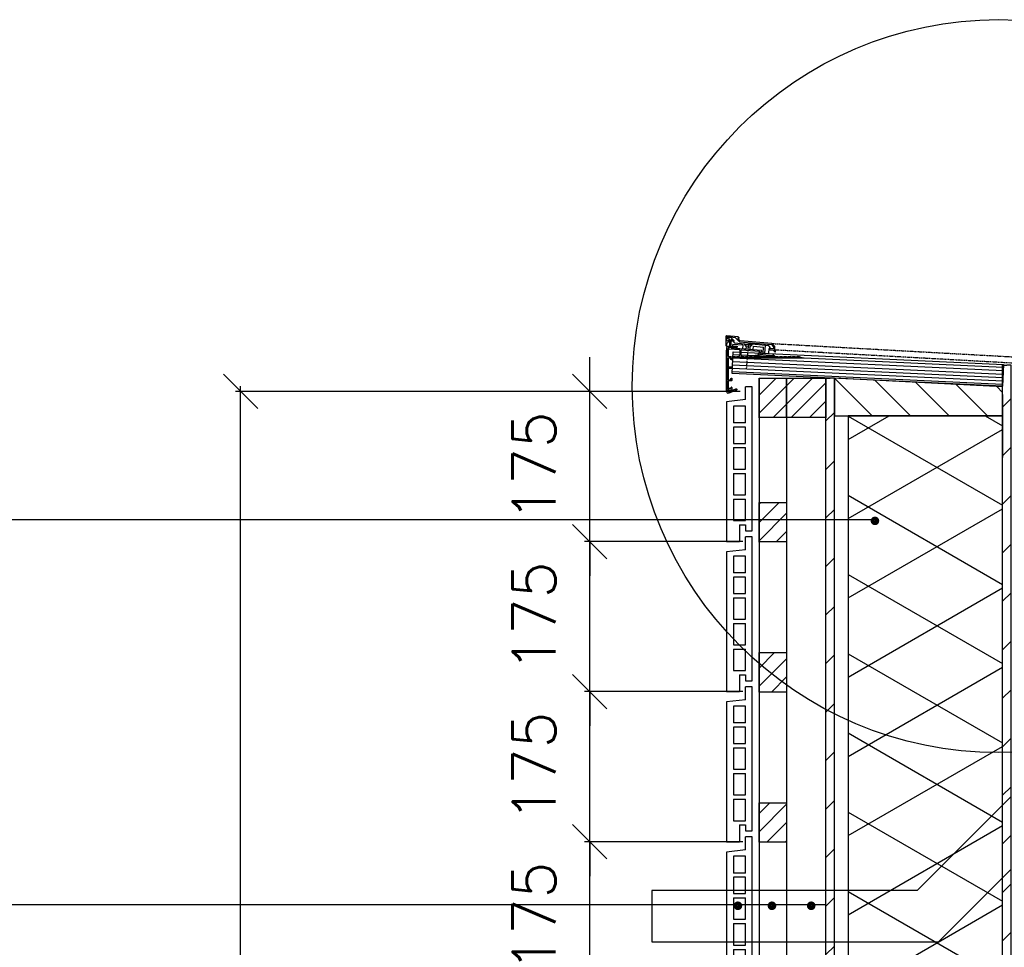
# Model space of a CAD drawing. Extents: x 0 to 297174, y -27731 to 163980.
# Tile 108 of 152: x 178380 to 179528, y 102910 to 103991. Entities that reach past the tile are written whole.
import ezdxf

# ---------------------------------------------------------------- set-up
doc = ezdxf.new("R2010")
doc.units = 0
doc.header["$LTSCALE"] = 5
doc.header["$MEASUREMENT"] = 0
doc.header["$PDMODE"] = 3
doc.header["$PDSIZE"] = 0.1
doc.linetypes.add('CENTER', pattern=[2, 1.25, -0.25, 0.25, -0.25])
doc.linetypes.add('HIDDEN', pattern=[0.375, 0.25, -0.125])
doc.layers.get('0').update_dxf_attribs({"linetype": 'CONTINUOUS'})
doc.layers.get('DEFPOINTS').update_dxf_attribs({"linetype": 'CONTINUOUS'})
for name, color, linetype in [('_DETAILNUMMERS', 4, 'CONTINUOUS'), ('A--01A1_ACEER', 1, 'CONTINUOUS'), ('A--A21--_F-23-', 9, 'CONTINUOUS'), ('A--A25--_F--3-', 9, 'CONTINUOUS'), ('A--A42--_F--3-', 9, 'CONTINUOUS'), ('A--A42--_F-23-', 9, 'CONTINUOUS'), ('A--L21--', 3, 'CONTINUOUS'), ('A--L21D3_BUITENWAND', 3, 'CONTINUOUS'), ('A--L25--', 7, 'CONTINUOUS'), ('A--L25--_F-23-', 7, 'CONTINUOUS'), ('A--L27DC4_DAKEN', 4, 'HIDDEN'), ('A--L31--', 2, 'CONTINUOUS'), ('A--L42--', 7, 'CONTINUOUS'), ('A--L42--_F--3-', 7, 'CONTINUOUS'), ('A--L42--_F-23-', 7, 'CONTINUOUS'), ('A--L47', 7, 'CONTINUOUS'), ('A--M$1A-_F123-', 1, 'CONTINUOUS'), ('A--T$1A-_F123_20', 1, 'CONTINUOUS'), ('A--T01A-25_TEKST', 2, 'CONTINUOUS'), ('X--LR---_CP', 7, 'CONTINUOUS')]:
    doc.layers.add(name, color=color, linetype=linetype)
doc.styles.add('HIEMSTRA', font='romans.shx')
doc.dimstyles.get("Standard").update_dxf_attribs({"dimscale": 50, "dimtxt": 2.5, "dimasz": 2, "dimexe": 0.3, "dimexo": 0.3, "dimgap": 2, "dimtad": 1, "dimdec": 0, "dimzin": 0, "dimdsep": 46, "dimtxsty": 'HIEMSTRA', "dimblk1": 'OBLIQUE', "dimblk2": 'OBLIQUE', "dimsah": 1, "dimcen": 0.09, "dimdle": 0.3, "dimclrd": 1, "dimclre": 1, "dimclrt": 2, "dimadec": 0, "dimazin": 0, "dimtfac": 1, "dimtdec": 4, "dimtix": 1, "dimtmove": 2, "dimatfit": 3, "dimldrblk": 'OBLIQUE', "dimfxl": 0, "dimtvp": 625, "dimtolj": 1, "dimtzin": 0, "dimarcsym": 0})
pattern_1 = [(45, (0, 0), (-10.6066, 10.6066), [])]

# ---------------------------------------------------------------- blocks, each defined once
blk = doc.blocks.new('E100606D_8713350')
at = {"color": 0}
blk.add_lwpolyline([(17.9, 1.6), (20.2, 1.6), (20, 1.8, -0.57735), (20.2, 2.1), (21.5, 2.1), (22.8, 2.1, -0.57735), (23, 1.8), (22.9, 1.6), (25.2, 1.6), (25, 1.8, -0.57735), (25.2, 2.1), (26.5, 2.1), (27.8, 2.1, -0.57735), (28, 1.8), (27.9, 1.6), (30.2, 1.6), (30, 1.8, -0.57735), (30.2, 2.1), (31.5, 2.1), (32.8, 2.1, -0.57735), (33, 1.8), (32.9, 1.6), (35.2, 1.6), (35, 1.8, -0.57735), (35.2, 2.1), (36.5, 2.1), (37.8, 2.1, -0.57735), (38, 1.8), (37.9, 1.6), (40.2, 1.6), (40, 1.8, -0.57735), (40.2, 2.1), (41.5, 2.1), (42.8, 2.1, -0.57735), (43, 1.8), (42.9, 1.6), (45.2, 1.6), (45, 1.8, -0.57735), (45.2, 2.1), (46.5, 2.1), (47.8, 2.1, -0.57735), (48, 1.8), (47.9, 1.6), (50.2, 1.6), (50, 1.8, -0.57735), (50.2, 2.1), (51.5, 2.1), (52.8, 2.1, -0.57735), (53, 1.8), (52.9, 1.6), (55.2, 1.6), (55, 1.8, -0.57735), (55.2, 2.1), (56.5, 2.1), (57.8, 2.1, -0.57735), (58, 1.8), (57.9, 1.6), (60.2, 1.6), (60, 1.8, -0.57735), (60.2, 2.1), (61.5, 2.1), (62.8, 2.1, -0.57735), (63, 1.8), (62.9, 1.6), (65.2, 1.6), (65, 1.8, -0.57735), (65.2, 2.1), (66.5, 2.1), (67.8, 2.1, -0.57735), (68, 1.8), (67.9, 1.6), (70.2, 1.6), (70, 1.8, -0.57735), (70.2, 2.1), (71.5, 2.1), (72.8, 2.1, -0.57735), (73, 1.8), (72.9, 1.6), (78.3, 0.6, -0.912623), (78.3, 0.1), (-5.3, 0.1, 0.414214), (-5.8, -0.4), (-5.8, -1.4, -0.414214), (-6.3, -1.9, -0.414214), (-6.8, -1.4), (-6.8, -0.4, 0.414214), (-7.3, 0.1), (-9.5, 0.1, 0.414214), (-10, -0.4), (-10, -24.7, 0.414214), (-9.5, -25.2), (-7.3, -25.2, 0.414214), (-6.8, -24.7), (-6.8, -23.7, -0.414214), (-6.3, -23.2, -0.414214), (-5.8, -23.7), (-5.8, -25.7, -0.414214), (-6.3, -26.2), (-9.5, -26.2, 0.414214), (-10, -26.7), (-10, -38.7, 0.534511), (-9.3, -39.1), (-1, -35.7, -0.534511), (0, -36.4, -0.303347), (-0.4, -37.1), (-9.4, -40.8, -0.534511), (-11.5, -39.4), (-11.5, 12.6, -0.414214), (-10, 14.1), (0, 14.1, -0.414214), (0.5, 13.6), (0.5, 13.1, -0.414214), (0, 12.6), (-9.5, 12.6, 0.414214), (-10, 12.1), (-10, 2.6, 0.414214), (-9.5, 2.1), (-8.5, 2.1), (-7.2, 2.1, -0.57735), (-7, 1.8), (-7.1, 1.6), (-4.8, 1.6), (-5, 1.8, -0.57735), (-4.8, 2.1), (-3.5, 2.1), (-2.2, 2.1, -0.57735), (-2, 1.8), (-2.1, 1.6), (0.2, 1.6), (0, 1.8, -0.57735), (0.2, 2.1), (1.5, 2.1), (2.8, 2.1, -0.57735), (3, 1.8), (2.9, 1.6), (5.2, 1.6), (5, 1.8, -0.57735), (5.2, 2.1), (6.5, 2.1), (7.8, 2.1, -0.57735), (8, 1.8), (7.9, 1.6), (10.2, 1.6), (10, 1.8, -0.57735), (10.2, 2.1), (11.5, 2.1), (12.8, 2.1, -0.57735), (13, 1.8), (12.9, 1.6), (15.2, 1.6), (15, 1.8, -0.57735), (15.2, 2.1), (16.5, 2.1), (17.8, 2.1, -0.57735), (18, 1.8)], format="xyb", close=True, dxfattribs=at)
blk = doc.blocks.new('ARGETON175')
at = {"layer": 'A--L21D3_BUITENWAND'}
for p, q in [((0, 168), (-8, 168)), ((-8, 153), (-8, 168)), ((0, 0), (0, 168)), ((-8, 153), (-30, 150.5)), ((-30, 150.5), (-30, -12.5)), ((-22, 145.5), (-22, 126)), ((-8, 145.5), (-22, 145.5)), ((-8, 126), (-8, 145.5)), ((-8, 126), (-22, 126)), ((-8, 121), (-22, 121)), ((-22, 121), (-22, 102)), ((-8, 102), (-8, 121)), ((-22, 102), (-8, 102)), ((-22, 97), (-22, 72)), ((-22, 97), (-8, 97)), ((-8, 72), (-8, 97)), ((-22, 72), (-8, 72)), ((-22, 67), (-22, 42)), ((-22, 67), (-8, 67)), ((-8, 42), (-8, 67)), ((-22, 42), (-8, 42)), ((-22, 37), (-22, 12)), ((-22, 37), (-8, 37)), ((-8, 12), (-8, 37)), ((-22, 12), (-8, 12)), ((-15, 7), (-15, -12.5)), ((-15, 7), (-8, 7)), ((-8, 7), (-8, 0)), ((-8, 0), (0, 0)), ((-30, -12.5), (-15, -12.5))]:
    blk.add_line(p, q, dxfattribs=at)
blk = doc.blocks.new('_OBLIQUE')
at = {"color": 0, "linetype": 'ByBlock'}
blk.add_line((-0.5, -0.5), (0.5, 0.5), dxfattribs=at)
blk = doc.blocks.new('*D147')
at = {"layer": 'A--M$1A-_F123-', "color": 1, "lineweight": -2}
for p, q in [((179044.8, 103032.9), (179044.8, 103072.9)), ((179223.3, 103032.9), (179038.8, 103032.9)), ((179044.8, 102857.9), (179044.8, 103032.9)), ((179223.3, 102857.9), (179038.8, 102857.9)), ((179044.8, 102857.9), (179044.8, 102817.9))]:
    blk.add_line(p, q, dxfattribs=at)
at = {"layer": 'DEFPOINTS', "color": 0}
for p in [(179044.8, 103032.9), (179229.3, 103032.9), (179229.3, 102857.9)]:
    blk.add_point(p, dxfattribs=at)
at = {"layer": 'A--M$1A-_F123-', "color": 1, "lineweight": -2, "xscale": 40, "yscale": 40, "zscale": 40}
for p, rotation in [((179044.8, 103032.9), 270), ((179044.8, 102857.9), 90)]:
    blk.add_blockref('_OBLIQUE', p, dxfattribs=dict(at, rotation=rotation))
at = {"layer": 'A--M$1A-_F123-', "color": 2, "insert": (178979.8, 102945.4), "char_height": 50, "attachment_point": 5, "rotation": 90, "style": 'HIEMSTRA'}
blk.add_mtext('\\A1;175', dxfattribs=at)
blk = doc.blocks.new('*U1697')
at = {"layer": 'A--A42--_F-23-', "linetype": 'Continuous'}
h = blk.add_hatch(dxfattribs=at)
h.set_pattern_fill('ALFALINE', color=256, scale=40, style=0)
h.set_pattern_definition([(45, (-179531.31, -101877.898), (-28.284271, 28.284271), [])])
h.paths.add_polyline_path([(0, 0), (-5, 0), (-5, 1710.5), (0, 1710.5), (5, 1710.5), (5, 0)])
at = {"layer": 'A--L42--_F-23-', "color": 2, "linetype": 'Continuous'}
for points in [[(0, 0), (-5, 0), (-5, 1710.5), (0, 1710.5)], [(0, 0), (5, 0), (5, 1710.5), (0, 1710.5)]]:
    blk.add_lwpolyline(points, dxfattribs=at)
blk = doc.blocks.new('*U1696')
at = {"layer": 'A--A42--_F-23-', "linetype": 'Continuous'}
h = blk.add_hatch(dxfattribs=at)
h.set_pattern_fill('ALFALINE', color=256, scale=40, style=0)
h.set_pattern_definition([(45, (-179325.31, -101877.898), (-28.284271, 28.284271), [])])
h.paths.add_polyline_path([(0, 0), (-5, 0), (-5, 1695.5), (0, 1695.5), (5, 1695.5), (5, 0)])
at = {"layer": 'A--L42--_F-23-', "color": 2, "linetype": 'Continuous'}
for points in [[(0, 0), (-5, 0), (-5, 1695.5), (0, 1695.5)], [(0, 0), (5, 0), (5, 1695.5), (0, 1695.5)]]:
    blk.add_lwpolyline(points, dxfattribs=at)
blk = doc.blocks.new('*D151')
at = {"layer": 'A--M$1A-_F123-', "color": 1, "lineweight": -2}
for p, q in [((178637.5, 101801.9), (178637.5, 103563.9)), ((179131, 103557.9), (178631.5, 103557.9)), ((179131, 101807.9), (178631.5, 101807.9))]:
    blk.add_line(p, q, dxfattribs=at)
at = {"layer": 'DEFPOINTS', "color": 0}
for p in [(178637.5, 103557.9), (179137, 103557.9), (179137, 101807.9)]:
    blk.add_point(p, dxfattribs=at)
at = {"layer": 'A--M$1A-_F123-', "color": 1, "lineweight": -2, "xscale": 40, "yscale": 40, "zscale": 40}
for p, rotation in [((178637.5, 103557.9), 90), ((178637.5, 101807.9), 270)]:
    blk.add_blockref('_OBLIQUE', p, dxfattribs=dict(at, rotation=rotation))
at = {"layer": 'A--M$1A-_F123-', "color": 2, "insert": (178554.8, 102451.6), "char_height": 50, "attachment_point": 5, "rotation": 90, "style": 'HIEMSTRA'}
blk.add_mtext('\\A1;10 stenen a 175', dxfattribs=at)
blk = doc.blocks.new('*D152')
at = {"layer": 'A--M$1A-_F123-', "color": 1, "lineweight": -2}
for p, q in [((179044.8, 103382.9), (179044.8, 103422.9)), ((179223.3, 103382.9), (179038.8, 103382.9)), ((179044.8, 103207.9), (179044.8, 103382.9)), ((179223.3, 103207.9), (179038.8, 103207.9)), ((179044.8, 103207.9), (179044.8, 103167.9))]:
    blk.add_line(p, q, dxfattribs=at)
at = {"layer": 'DEFPOINTS', "color": 0}
for p in [(179044.8, 103382.9), (179229.3, 103382.9), (179229.3, 103207.9)]:
    blk.add_point(p, dxfattribs=at)
at = {"layer": 'A--M$1A-_F123-', "color": 1, "lineweight": -2, "xscale": 40, "yscale": 40, "zscale": 40}
for p, rotation in [((179044.8, 103382.9), 270), ((179044.8, 103207.9), 90)]:
    blk.add_blockref('_OBLIQUE', p, dxfattribs=dict(at, rotation=rotation))
at = {"layer": 'A--M$1A-_F123-', "color": 2, "insert": (178979.8, 103295.4), "char_height": 50, "attachment_point": 5, "rotation": 90, "style": 'HIEMSTRA'}
blk.add_mtext('\\A1;175', dxfattribs=at)
blk = doc.blocks.new('*D153')
at = {"layer": 'A--M$1A-_F123-', "color": 1, "lineweight": -2}
for p, q in [((179044.8, 103207.9), (179044.8, 103247.9)), ((179223.3, 103207.9), (179038.8, 103207.9)), ((179044.8, 103032.9), (179044.8, 103207.9)), ((179223.3, 103032.9), (179038.8, 103032.9)), ((179044.8, 103032.9), (179044.8, 102992.9))]:
    blk.add_line(p, q, dxfattribs=at)
at = {"layer": 'DEFPOINTS', "color": 0}
for p in [(179044.8, 103207.9), (179229.3, 103207.9), (179229.3, 103032.9)]:
    blk.add_point(p, dxfattribs=at)
at = {"layer": 'A--M$1A-_F123-', "color": 1, "lineweight": -2, "xscale": 40, "yscale": 40, "zscale": 40}
for p, rotation in [((179044.8, 103207.9), 270), ((179044.8, 103032.9), 90)]:
    blk.add_blockref('_OBLIQUE', p, dxfattribs=dict(at, rotation=rotation))
at = {"layer": 'A--M$1A-_F123-', "color": 2, "insert": (178979.8, 103120.4), "char_height": 50, "attachment_point": 5, "rotation": 90, "style": 'HIEMSTRA'}
blk.add_mtext('\\A1;175', dxfattribs=at)
blk = doc.blocks.new('*D154')
at = {"layer": 'A--M$1A-_F123-', "color": 1, "lineweight": -2}
for p, q in [((179044.8, 103557.9), (179044.8, 103597.9)), ((179220.3, 103557.9), (179038.8, 103557.9)), ((179044.8, 103382.9), (179044.8, 103557.9)), ((179223.3, 103382.9), (179038.8, 103382.9)), ((179044.8, 103382.9), (179044.8, 103342.9))]:
    blk.add_line(p, q, dxfattribs=at)
at = {"layer": 'DEFPOINTS', "color": 0}
for p in [(179044.8, 103557.9), (179226.3, 103557.9), (179229.3, 103382.9)]:
    blk.add_point(p, dxfattribs=at)
at = {"layer": 'A--M$1A-_F123-', "color": 1, "lineweight": -2, "xscale": 40, "yscale": 40, "zscale": 40}
for p, rotation in [((179044.8, 103557.9), 270), ((179044.8, 103382.9), 90)]:
    blk.add_blockref('_OBLIQUE', p, dxfattribs=dict(at, rotation=rotation))
at = {"layer": 'A--M$1A-_F123-', "color": 2, "insert": (178979.8, 103470.4), "char_height": 50, "attachment_point": 5, "rotation": 90, "style": 'HIEMSTRA'}
blk.add_mtext('\\A1;175', dxfattribs=at)
blk = doc.blocks.new('Q020261-')
at = {"layer": 'A--A25--_F--3-'}
h = blk.add_hatch(dxfattribs=at)
h.set_pattern_fill('ALFALINE', color=256, scale=15, style=0, pattern_type=2)
h.set_pattern_definition(pattern_1)
h.paths.add_polyline_path([(0, 0), (0, 46), (46, 46), (46, 0)])
at = {"layer": 'A--L25--_F-23-', "color": 2, "linetype": 'Continuous'}
blk.add_lwpolyline([(0, 0), (0, 46), (46, 46), (46, 0)], close=True, dxfattribs=at)
at = {"layer": 'X--LR---_CP'}
for p in [(0, 0), (0, 0), (46, 0)]:
    blk.add_point(p, dxfattribs=at)
blk = doc.blocks.new('HOUT46X32')
at = {"layer": 'A--A25--_F--3-'}
h = blk.add_hatch(dxfattribs=at)
h.set_pattern_fill('ALFALINE', color=256, scale=15, style=0, pattern_type=2)
h.set_pattern_definition(pattern_1)
h.paths.add_polyline_path([(0, 0), (0, 46), (32, 46), (32, 0)])
at = {"layer": 'A--L25--_F-23-', "color": 2, "linetype": 'Continuous'}
blk.add_lwpolyline([(0, 0), (0, 46), (32, 46), (32, 0)], close=True, dxfattribs=at)
at = {"layer": 'X--LR---_CP'}
for p in [(0, 0), (0, 0), (32, 0)]:
    blk.add_point(p, dxfattribs=at)

msp = doc.modelspace()

# ---------------------------------------------------------------- hatches: boundary and pattern name
at = {"layer": 'A--A21--_F-23-'}
h = msp.add_hatch(dxfattribs=at)
h.set_pattern_fill('ALFAISO', color=256, scale=80, angle=270, style=0, pattern_type=2)
h.set_pattern_definition([(330, (66889.89, -38), (40, 69.282032), []), (30, (66889.89, -38), (-40, 69.282032), [])])
h.paths.add_polyline_path([(179526.3, 103529.4), (179346.3, 103529.4), (179346.3, 102791.3), (179526.3, 102791.3)])
at = {"layer": 'A--A25--_F--3-'}
h = msp.add_hatch(dxfattribs=at)
h.set_pattern_fill('ANSI31', color=256, scale=10, angle=90, style=0)
h.set_pattern_definition([(135, (197607.69, 90279.83), (-22.45064, -22.45064), [])])
h.paths.add_polyline_path([(179330.3, 103529.4), (179526.3, 103529.4), (179526.3, 103563.4), (179330.3, 103573.4)])
at = {"layer": 'A--A42--_F--3-'}
h = msp.add_hatch(dxfattribs=at)
h.set_pattern_fill('ALFALINE', color=256, scale=4, angle=132.3132, style=0, pattern_type=2)
h.set_pattern_definition([(177.3132, (179200.4585, 103585.4984), (-0.187505, -3.995603), [])])
h.paths.add_polyline_path([(179211.1, 103585), (179212, 103604), (179527.2, 103589.2), (179526.4, 103570.2), (179526.1, 103564.2), (179210.8, 103579)])

# ---------------------------------------------------------------- linework, layer by layer
at = {"color": 0}
for p, q in [((179203.5, 103621.8), (179203.5, 103611.6)), ((179218, 103621.6), (179204.6, 103622.8)), ((179204.8, 103617.2), (179204.8, 103620.9)), ((179205, 103619.9), (179206.1, 103621)), ((179208, 103618.8), (179205.1, 103619.6)), ((179214.7, 103620.6), (179205.4, 103621.4)), ((179207.5, 103618.6), (179205.7, 103616.8)), ((179206.1, 103621), (179209.4, 103620.7)), ((179207.8, 103617.3), (179207.8, 103618.5)), ((179208, 103610.1), (179208, 103618.8)), ((179213.1, 103617), (179209.4, 103620.7)), ((179209.4, 103610), (179210.1, 103617.6)), ((179209.4, 103609.4), (179209.4, 103617.5)), ((179210.2, 103617.9), (179211.9, 103616.2)), ((179210.4, 103617.7), (179213.5, 103614.6)), ((179219.5, 103615.8), (179214.7, 103620.6)), ((179220.1, 103617.1), (179217.8, 103619.4)), ((179219.1, 103620.5), (179218, 103621.6)), ((179218.2, 103620.3), (179218.9, 103620.2)), ((179257.3, 103613.8), (179220.1, 103617.1)), ((179208, 103610.1), (179203.7, 103605.8)), ((179203.7, 103605.8), (179203.7, 103558.6)), ((179204.3, 103611.3), (179204.8, 103611.8)), ((179204.8, 103611.8), (179204.8, 103613.8)), ((179207.7, 103616.9), (179205, 103614.2)), ((179207.6, 103607.7), (179205.1, 103605.2)), ((179207.6, 103607.7), (179219.5, 103606.7)), ((179210.3, 103608.9), (179209.4, 103610)), ((179209.8, 103608.9), (179245.1, 103605.9)), ((179210.3, 103608.9), (179211.3, 103608.8)), ((179211.3, 103608.8), (179211.7, 103612.8)), ((179223.6, 103611.7), (179211.7, 103612.8)), ((179211.9, 103616.2), (179212.7, 103616.1)), ((179213.5, 103614.6), (179225.8, 103613.6)), ((179219.5, 103615.8), (179256.6, 103612.5)), ((179220, 103606.2), (179220, 103599.8)), ((179221.4, 103599.8), (179221.4, 103606)), ((179221.9, 103606.5), (179242.3, 103604.7)), ((179223.3, 103607.8), (179223.6, 103611.7)), ((179223.3, 103607.8), (179227.3, 103607.4)), ((179225.7, 103612.5), (179225.8, 103613.6)), ((179225.7, 103612.5), (179233.7, 103611.8)), ((179227.5, 103609.9), (179225.7, 103612.5)), ((179225.8, 103613.6), (179229.8, 103613.2)), ((179227.3, 103607.4), (179227.5, 103609.9)), ((179231.5, 103609.6), (179227.5, 103609.9)), ((179233.8, 103612.9), (179229.8, 103613.2)), ((179231.5, 103609.6), (179231.3, 103607.1)), ((179231.3, 103607.1), (179235.2, 103606.7)), ((179233.7, 103611.8), (179231.5, 103609.6)), ((179233.8, 103612.9), (179233.7, 103611.8)), ((179249.7, 103611.5), (179233.8, 103612.9)), ((179235.2, 103606.7), (179235.6, 103610.7)), ((179235.6, 103610.7), (179247.5, 103609.7)), ((179246.9, 103602.7), (179247.5, 103609.7)), ((179248.9, 103602.5), (179249.7, 103611.5)), ((179252.8, 103611.2), (179249.7, 103611.5)), ((179253.6, 103602.1), (179254.1, 103608.1)), ((179254.1, 103608.1), (179255.1, 103608)), ((179254.2, 103607.5), (179255.1, 103606.6)), ((179255.2, 103609), (179254.3, 103610.4)), ((179258.6, 103607.7), (179254.4, 103608.1)), ((179255.1, 103608), (179255.2, 103609)), ((179255.1, 103606.6), (179258.4, 103606.4)), ((179256.6, 103612.5), (179259.1, 103609.8)), ((179260.5, 103610.3), (179257.3, 103613.8)), ((179258.4, 103606.4), (179260.6, 103604.2)), ((179259.1, 103609.8), (179259.1, 103608.2)), ((179260.5, 103606.2), (179260.5, 103610.3)), ((179261.4, 103605.2), (179260.5, 103606.2)), ((179205.1, 103586.9), (179205.1, 103605.2)), ((179219.2, 103599.6), (179218.7, 103598.7)), ((179218.9, 103598.4), (179222.5, 103598.4)), ((179220, 103599.8), (179219.6, 103599.8)), ((179221.7, 103599.8), (179221.4, 103599.8)), ((179222.7, 103598.7), (179222.2, 103599.6)), ((179237.8, 103599.8), (179237.2, 103598.7)), ((179237.3, 103598.4), (179241.1, 103598.4)), ((179240.3, 103599.8), (179237.8, 103599.8)), ((179242.7, 103603.9), (179240.3, 103599.8)), ((179241.1, 103598.4), (179242.8, 103601.2)), ((179241.1, 103598.4), (179258.7, 103598.4)), ((179242.8, 103601.2), (179257.8, 103599.9)), ((179245.3, 103605.6), (179243.7, 103602.9)), ((179258.4, 103601.3), (179243.9, 103602.6)), ((179244.5, 103602.9), (179246.9, 103602.7)), ((179246.9, 103602.7), (179248.9, 103602.5)), ((179248.9, 103602.5), (179253.6, 103602.1)), ((179257.8, 103599.9), (179258.7, 103599)), ((179260.6, 103599.1), (179258.4, 103601.3)), ((179258.7, 103599), (179258.7, 103598.4)), ((179258.7, 103598.4), (179260.3, 103598.4)), ((179261.4, 103604.5), (179261.4, 103605.2)), ((179205.1, 103561.2), (179205.1, 103585.2)), ((179205.1, 103585.2), (179210.2, 103585.2)), ((179210.2, 103586.4), (179205.6, 103586.4)), ((179210.7, 103585.7), (179210.7, 103585.9)), ((179209.4, 103561.2), (179205.1, 103561.2)), ((179205.1, 103559.6), (179205.1, 103559.9)), ((179205.1, 103559.9), (179210.2, 103559.9)), ((179209.4, 103562.2), (179209.4, 103561.2)), ((179210.2, 103562.7), (179209.9, 103562.7)), ((179210.7, 103560.4), (179210.7, 103562.2))]:
    msp.add_line(p, q, dxfattribs=at)
at = {"color": 0, "linetype": 'CENTER'}
msp.add_line((179229.8, 103613.2), (179227.2, 103583.4), dxfattribs=at)
at = {"color": 0}
for centre, radius, start, end in [((179204.5, 103621.8), 1, 85, 180), ((179205.3, 103620.9), 0.5, 85, 180), ((179205.3, 103617.2), 0.5, 180, 315), ((179205.2, 103619.8), 0.2, 135, 255.7056), ((179207.6, 103618.5), 0.2, 0, 135), ((179207.3, 103617.3), 0.5, 315, 0), ((179209.9, 103617.5), 0.5, 45, 180), ((179210.3, 103617.6), 0.2, 45, 175), ((179218.1, 103619.8), 0.5, 85, 225), ((179218.9, 103620.4), 0.2, 265, 45), ((179204, 103611.6), 0.5, 180, 315), ((179205.3, 103613.8), 0.5, 135, 180), ((179209.9, 103609.4), 0.5, 180, 265), ((179212.8, 103616.6), 0.5, 265, 45), ((179219.5, 103606.2), 0.5, 0, 85), ((179221.9, 103606), 0.5, 85, 180), ((179245.1, 103605.7), 0.2, 0, 85), ((179245.1, 103605.7), 0.2, 330, 0), ((179252.6, 103609.2), 2, 35, 85), ((179254.4, 103607.8), 0.3, 85, 225), ((179258.6, 103608.2), 0.5, 265, 0), ((179218.9, 103598.6), 0.2, 150, 270), ((179219.6, 103599.3), 0.5, 90, 150), ((179221.7, 103599.3), 0.5, 30, 90), ((179222.5, 103598.6), 0.2, 270, 30), ((179237.3, 103598.6), 0.2, 150, 270), ((179242.3, 103604.2), 0.5, 330, 85), ((179243.9, 103602.8), 0.2, 150, 265), ((179244.6, 103603.4), 0.5, 150, 265), ((179260.3, 103598.8), 0.4, 270, 0), ((179260.9, 103604.5), 0.5, 225, 315), ((179260.3, 103598.8), 0.4, 0, 45), ((179260.9, 103604.5), 0.5, 315, 0), ((179205.6, 103586.9), 0.5, 180, 270), ((179210.2, 103585.9), 0.5, 0, 90), ((179210.2, 103585.7), 0.5, 270, 0), ((179209.9, 103562.2), 0.5, 90, 180), ((179210.2, 103562.2), 0.5, 0, 90), ((179210.2, 103560.4), 0.5, 270, 0), ((179203.9, 103558.6), 0.2, 180, 270), ((179203.9, 103559.6), 1.2, 270, 0)]:
    msp.add_arc(centre, radius, start, end, dxfattribs=at)
at = {"layer": '_DETAILNUMMERS'}
msp.add_circle((179521.6, 103564.1), 427.3, dxfattribs=at)
at = {"layer": 'A--01A1_ACEER', "color": 2}
msp.add_lwpolyline([(179117.3, 102916.2), (179451.6, 102916.2), (179536.3, 103000.8), (179536.3, 103085.8), (179426.7, 102976.2), (179117.3, 102976.2)], close=True, dxfattribs=at)
at = {"layer": 'A--L21--'}
msp.add_lwpolyline([(179526.3, 103529.4), (179346.3, 103529.4), (179346.3, 102791.3), (179526.3, 102791.3)], close=True, dxfattribs=at)
at = {"layer": 'A--L25--_F-23-', "color": 2, "linetype": 'Continuous'}
for p, q in [((179330.3, 103480.8), (179330.3, 103573.4)), ((179526.3, 103554.4), (179526.3, 103480.8)), ((179340.3, 103529.4), (179526.3, 103529.4))]:
    msp.add_line(p, q, dxfattribs=at)
msp.add_lwpolyline([(179330.3, 103529.4), (179526.3, 103529.4), (179526.3, 103563.4), (179330.3, 103573.4)], close=True, dxfattribs=at)
at = {"layer": 'A--L27DC4_DAKEN'}
for p, q in [((179257.3, 103613.8), (179548.6, 103597.7)), ((179260.5, 103606.6), (179548.2, 103590.7))]:
    msp.add_line(p, q, dxfattribs=at)
at = {"layer": 'A--L31--'}
for p, q in [((179242.3, 103573.4), (179242.3, 101845.9)), ((179274.3, 103527.4), (179274.3, 101877.5))]:
    msp.add_line(p, q, dxfattribs=at)
at = {"layer": 'A--L42--_F--3-', "color": 3, "linetype": 'Continuous'}
msp.add_line((179526.1, 103564.2), (179210.8, 103579), dxfattribs=at)
msp.add_lwpolyline([(179210.8, 103579), (179212, 103604), (179527.2, 103589.2), (179526.1, 103564.2)], dxfattribs=at)
at = {"layer": 'A--T$1A-_F123_20', "const_width": 4.75}
for points in [[(179380, 103407, -1), (179374.8, 103407, -1)], [(179220.2, 102958.2, -1), (179214.9, 102958.2, -1)], [(179259.9, 102958.2, -1), (179254.6, 102958.2, -1)], [(179305.7, 102958.2, -1), (179300.4, 102958.2, -1)]]:
    msp.add_lwpolyline(points, format="xyb", close=True, dxfattribs=at)
at = {"layer": 'A--T01A-25_TEKST'}
for p, q in [((177626.7, 103408.4), (179377.4, 103408.4)), ((177626.7, 102959.5), (179320.3, 102959.5))]:
    msp.add_line(p, q, dxfattribs=at)
at = {"layer": 'X--LR---_CP'}
msp.add_point((179330.3, 103539.2), dxfattribs=at)
msp.add_point((179330.3, 103539.2), dxfattribs=at)

# ---------------------------------------------------------------- block references
for p in [(179234.3, 103395.4), (179234.3, 103220.4), (179234.3, 103045.4), (179234.3, 102870.4)]:
    msp.add_blockref('ARGETON175', p)
at = {"layer": 'A--L25--'}
for name, p in [('HOUT46X32', (179242.3, 103527.4)), ('Q020261-', (179274.3, 103527.4)), ('HOUT46X32', (179242.3, 103382.4)), ('HOUT46X32', (179242.3, 103207.4)), ('HOUT46X32', (179242.3, 103032.4))]:
    msp.add_blockref(name, p, dxfattribs=at)
at = {"layer": 'A--L42--'}
for name, p in [('*U1697', (179531.3, 101877.9)), ('*U1696', (179325.3, 101877.9))]:
    msp.add_blockref(name, p, dxfattribs=at)
at = {"layer": 'A--L47'}
msp.add_blockref('E100606D_8713350', (179216.3, 103596.6), dxfattribs=at)

# ---------------------------------------------------------------- dimensions: what is measured, and where the dimension line sits
at = {"layer": 'A--M$1A-_F123-'}
for base, p1, p2, picture, middle in [((179044.8, 103557.9), (179229.3, 103382.9), (179226.3, 103557.9), '*D154', (178979.8, 103470.4)), ((179044.8, 103382.9), (179229.3, 103207.9), (179229.3, 103382.9), '*D152', (178979.8, 103295.4)), ((179044.8, 103207.9), (179229.3, 103032.9), (179229.3, 103207.9), '*D153', (178979.8, 103120.4)), ((179044.8, 103032.9), (179229.3, 102857.9), (179229.3, 103032.9), '*D147', (178979.8, 102945.4))]:
    dim = msp.add_linear_dim(base=base, p1=p1, p2=p2, angle=270, dimstyle='Standard', override={"dimscale": 20}, dxfattribs=at)
    dim.commit()
    dim.dimension.update_dxf_attribs({"geometry": picture, "text_midpoint": middle})
dim = msp.add_linear_dim(base=(178637.5, 103557.9), p1=(179137, 101807.9), p2=(179137, 103557.9), angle=270, text='10 stenen a 175', dimstyle='Standard', override={"dimscale": 20}, dxfattribs=at)
dim.commit()
dim.dimension.update_dxf_attribs({"geometry": '*D151', "text_midpoint": (178554.8, 102451.6), "dimtype": 160})

doc.saveas('drawing.dxf')
